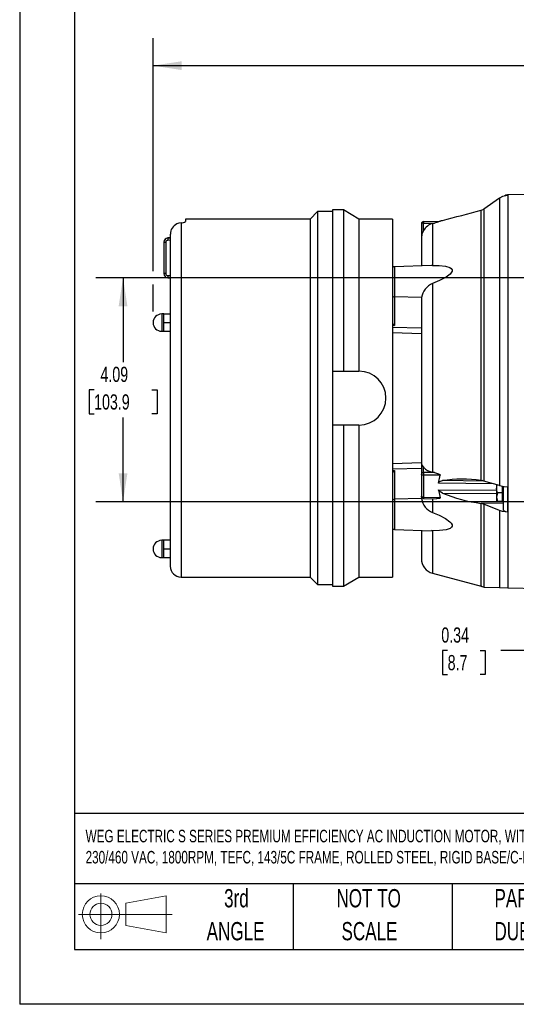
# Model space of a CAD drawing. Header units: inches. Extents: x 0 to 44, y 0 to 34.
# Tile 1 of 21: x 0 to 9.1, y 0 to 18. Entities that reach past the tile are written whole.
import ezdxf

# ---------------------------------------------------------------- set-up
doc = ezdxf.new("R2010")
doc.units = ezdxf.units.IN
doc.header["$LTSCALE"] = 4
doc.header["$MEASUREMENT"] = 0
doc.linetypes.add('CENTERX2', pattern=[0.8, 0.5, -0.1, 0.1, -0.1])
doc.layers.add('DIMENSIONS', color=140, linetype='Continuous', lineweight=25)
doc.layers.add('TEXT', color=140, linetype='Continuous', lineweight=25)
doc.layers.add('SLD-DEFPOINTS', color=7, linetype='Continuous')
doc.styles.add('SLDTEXTSTYLE0', font='TXT', dxfattribs={"width": 0.7})
doc.dimstyles.new('SLDDIMSTYLE0', dxfattribs={"dimtxt": 0.277778, "dimasz": 0.52, "dimexe": 0, "dimexo": 0.0625, "dimgap": 0.069444, "dimtad": 0, "dimtih": 1, "dimtoh": 1, "dimrnd": 1e-09, "dimdsep": 46, "dimtxsty": 'SLDTEXTSTYLE0', "dimsah": 1, "dimcen": 0.09, "dimadec": 0, "dimazin": 2, "dimtfac": 1, "dimtmove": 0, "dimatfit": 0, "dimfxl": 0, "dimfrac": 2, "dimtolj": 1, "dimtzin": 12, "dimarcsym": 0})
doc.dimstyles.new('SLDDIMSTYLE1', dxfattribs={"dimtxt": 0.277778, "dimasz": 0.52, "dimexe": 0, "dimexo": 0.0625, "dimgap": 0.069444, "dimtad": 0, "dimtih": 1, "dimtoh": 1, "dimrnd": 1e-09, "dimzin": 12, "dimdsep": 46, "dimtxsty": 'SLDTEXTSTYLE0', "dimsah": 1, "dimcen": 0.09, "dimadec": 0, "dimazin": 3, "dimtfac": 1, "dimtofl": 0, "dimtmove": 0, "dimatfit": 3, "dimfxl": 0, "dimfrac": 2, "dimtolj": 1, "dimtzin": 12, "dimarcsym": 0})

# ---------------------------------------------------------------- blocks, each defined once
blk = doc.blocks.new('Block11')
at = {"color": 7, "linetype": 'Continuous', "lineweight": 18}
for p, q in [((0.408, 0.836), (0.408, 0)), ((0.863, 0.656), (1.602, 0.792)), ((1.602, 0.792), (1.602, 0.115)), ((0.863, 0.251), (0.863, 0.656)), ((0, 0.454), (1.712, 0.454)), ((0.863, 0.251), (1.602, 0.115))]:
    blk.add_line(p, q, dxfattribs=at)
for radius in [0.339, 0.202]:
    blk.add_circle((0.408, 0.454), radius, dxfattribs=at)
blk = doc.blocks.new('Block12')
at = {"layer": 'SLD-DEFPOINTS'}
blk.add_blockref('Block11', (0, 0), dxfattribs=at)
blk = doc.blocks.new('SW_NOTE_0')
at = {"layer": 'TEXT', "color": 0, "linetype": 'CENTERX2', "lineweight": 18, "char_height": 0.228828, "attachment_point": 1, "style": 'SLDTEXTSTYLE0'}
for s, insert in [('WEG ELECTRIC S SERIES PREMIUM EFFICIENCY AC INDUCTION MOTOR, WITH BRAKE, GENERAL PURPOSE, INVERTER RATED, 1-1/2HP, 3-PH, 208-', (0, 0.295)), ('230/460 VAC, 1800RPM, TEFC, 143/5C FRAME, ROLLED STEEL, RIGID BASE/C-FACE MOUNT, STEARNS 105603100BQF BRAKE ASSEMBLY INCLUDED', (0, -0.091))]:
    blk.add_mtext(s, dxfattribs=dict(at, insert=insert))
blk = doc.blocks.new('SW_NOTE_0_3')
at = {"layer": 'TEXT', "color": 0, "linetype": 'CENTERX2', "lineweight": 18, "char_height": 0.33333, "attachment_point": 1, "style": 'SLDTEXTSTYLE0'}
for s, insert in [('PART DIMENSIONS MAY DIFFER SLIGHTLY', (0, 0.43)), ("DUE TO MANUFACTURER'S VARIANCES", (0, -0.172))]:
    blk.add_mtext(s, dxfattribs=dict(at, insert=insert))
blk = doc.blocks.new('SW_NOTE_0_4')
at = {"layer": 'TEXT', "color": 0, "linetype": 'CENTERX2', "lineweight": 18, "char_height": 0.3333, "attachment_point": 2, "style": 'SLDTEXTSTYLE0'}
for s, insert in [('NOT TO', (0.828, 0.43)), ('SCALE', (0.843, -0.172))]:
    blk.add_mtext(s, dxfattribs=dict(at, insert=insert))
blk = doc.blocks.new('SW_NOTE_0_5')
at = {"layer": 'TEXT', "color": 0, "linetype": 'CENTERX2', "lineweight": 18, "char_height": 0.3333, "attachment_point": 2, "style": 'SLDTEXTSTYLE0'}
for s, insert in [('3rd', (0.365, 0.43)), ('ANGLE', (0.349, -0.172))]:
    blk.add_mtext(s, dxfattribs=dict(at, insert=insert))
blk = doc.blocks.new('_D')
at = {"layer": 'DIMENSIONS'}
for p, q in [((10.006, 7.372), (10.006, 5.964)), ((10.349, 7.372), (10.349, 5.964)), ((7.824, 6.464), (7.731, 6.464)), ((7.731, 6.464), (7.731, 6.022)), ((8.419, 6.464), (8.512, 6.464)), ((8.512, 6.464), (8.512, 6.022)), ((10.006, 6.464), (8.795, 6.464)), ((10.349, 6.464), (11.349, 6.464)), ((7.731, 6.022), (7.824, 6.022)), ((8.512, 6.022), (8.419, 6.022))]:
    blk.add_line(p, q, dxfattribs=at)
for points in [[(10.006, 6.464), (9.486, 6.544), (9.486, 6.384)], [(10.349, 6.464), (10.869, 6.384), (10.869, 6.544)]]:
    blk.add_solid(points, dxfattribs=at)
at = {"layer": 'DIMENSIONS', "char_height": 0.2778, "attachment_point": 1, "style": 'SLDTEXTSTYLE0'}
for s, insert in [('0.34', (7.708, 6.884)), ('8.7', (7.824, 6.38))]:
    blk.add_mtext(s, dxfattribs=dict(at, insert=insert))
blk = doc.blocks.new('_D_4')
at = {"layer": 'DIMENSIONS'}
for p, q in [((2.44, 13.39), (2.44, 17.644)), ((20.678, 13.443), (20.678, 17.644)), ((2.44, 17.144), (10.654, 17.144)), ((11.03, 17.143), (10.937, 17.143)), ((10.937, 17.143), (10.937, 16.701)), ((12.087, 17.143), (12.18, 17.143)), ((12.18, 17.143), (12.18, 16.701)), ((20.678, 17.144), (12.464, 17.144)), ((10.937, 16.701), (11.03, 16.701)), ((12.18, 16.701), (12.087, 16.701)), ((2.44, 12.651), (2.44, 13.15)), ((20.678, 11.789), (20.678, 13.203))]:
    blk.add_line(p, q, dxfattribs=at)
for points in [[(2.44, 17.144), (2.96, 17.064), (2.96, 17.224)], [(20.678, 17.144), (20.158, 17.224), (20.158, 17.064)]]:
    blk.add_solid(points, dxfattribs=at)
at = {"layer": 'DIMENSIONS', "char_height": 0.2778, "attachment_point": 1, "style": 'SLDTEXTSTYLE0'}
for s, insert in [('18.24', (11.03, 17.563)), ('463.3', (11.03, 17.059))]:
    blk.add_mtext(s, dxfattribs=dict(at, insert=insert))
blk = doc.blocks.new('_D_5')
at = {"layer": 'DIMENSIONS'}
for p, q in [((9.583, 13.27), (1.39, 13.27)), ((1.89, 13.27), (1.89, 11.729)), ((1.361, 11.224), (1.268, 11.224)), ((1.268, 11.224), (1.268, 10.783)), ((2.418, 11.224), (2.512, 11.224)), ((2.512, 11.224), (2.512, 10.783)), ((1.268, 10.783), (1.361, 10.783)), ((1.89, 9.18), (1.89, 10.72)), ((2.512, 10.783), (2.418, 10.783)), ((9.566, 9.18), (1.39, 9.18))]:
    blk.add_line(p, q, dxfattribs=at)
for points in [[(1.89, 13.27), (1.81, 12.75), (1.97, 12.75)], [(1.89, 9.18), (1.97, 9.7), (1.81, 9.7)]]:
    blk.add_solid(points, dxfattribs=at)
at = {"layer": 'DIMENSIONS', "char_height": 0.2778, "attachment_point": 1, "style": 'SLDTEXTSTYLE0'}
for s, insert in [('4.09', (1.477, 11.645)), ('103.9', (1.361, 11.141))]:
    blk.add_mtext(s, dxfattribs=dict(at, insert=insert))

msp = doc.modelspace()

# ---------------------------------------------------------------- linework, layer by layer
at = {"color": 7, "linetype": 'Continuous'}
for p in [(0.0004, 34.0004), (44.0004, 0.0004)]:
    msp.add_line(p, (0.0004, 0.0004), dxfattribs=at)
for p, q in [((8.9153, 14.7844), (8.9153, 14.7749)), ((9.2348, 14.7929), (8.9241, 14.7848)), ((8.9241, 14.7848), (8.9241, 7.6071)), ((8.7732, 14.7256), (8.4857, 14.5252)), ((8.7191, 14.691), (8.7191, 14.6902)), ((8.7732, 14.7256), (8.7732, 9.4737)), ((5.4452, 14.4784), (5.3098, 14.343)), ((5.7208, 14.4784), (5.4452, 14.4784)), ((5.4452, 14.4784), (5.4452, 7.6674)), ((5.9176, 14.5079), (5.7208, 14.5079)), ((5.7208, 14.5079), (5.7208, 11.565)), ((6.2033, 14.343), (5.9176, 14.5079)), ((5.9176, 14.5079), (5.9176, 11.565)), ((8.4361, 14.5022), (8.4534, 14.5079)), ((8.4361, 9.5667), (8.4361, 14.5022)), ((8.4534, 14.5079), (8.4857, 14.5252)), ((8.4857, 14.5252), (8.4857, 9.557)), ((2.9514, 14.2741), (2.9514, 7.8028)), ((5.3098, 14.343), (3.0301, 14.343)), ((3.0301, 14.343), (3.0301, 14.2995)), ((5.3098, 14.343), (5.3098, 7.8028)), ((6.8136, 14.343), (6.2033, 14.343)), ((6.2033, 14.343), (6.2033, 11.565)), ((6.8136, 14.343), (6.8136, 7.8028)), ((7.3451, 14.2561), (7.3451, 13.991)), ((7.3838, 14.2955), (7.6855, 14.3008)), ((7.3838, 14.2663), (7.581, 14.2698)), ((7.3838, 14.1322), (7.3838, 14.2663)), ((7.5493, 14.2611), (7.581, 14.2698)), ((7.5493, 14.2611), (7.5493, 13.4956)), ((2.7545, 14.0679), (2.7545, 11.0729)), ((2.6364, 13.9177), (2.6724, 13.9177)), ((2.6364, 13.9177), (2.6364, 13.3462)), ((2.6724, 13.9177), (2.6724, 13.3462)), ((2.7545, 14.0016), (2.7083, 13.9975)), ((2.7083, 13.9959), (2.7545, 13.9994)), ((2.7083, 13.9975), (2.7083, 13.9959)), ((2.7083, 13.9568), (2.7545, 13.9604)), ((7.3451, 13.991), (7.3451, 13.4887)), ((7.5273, 13.4951), (6.8516, 13.4715)), ((7.5493, 13.4956), (7.5273, 13.4943)), ((2.6724, 13.3462), (2.6364, 13.3462)), ((6.8516, 13.4715), (6.8516, 12.9221)), ((2.7545, 13.3035), (2.7083, 13.3071)), ((2.7083, 13.2681), (2.7083, 13.2664)), ((2.7545, 13.2646), (2.7083, 13.2681)), ((2.7083, 13.2664), (2.7545, 13.2624)), ((7.5493, 13.1637), (7.5493, 9.7175)), ((7.346, 12.9099), (6.8516, 12.9221)), ((6.8516, 12.9221), (6.8516, 12.3962)), ((7.346, 12.9099), (7.3451, 12.8939)), ((7.3451, 12.8939), (7.3451, 11.0729)), ((2.6364, 12.6083), (2.597, 12.6083)), ((2.597, 12.6083), (2.597, 12.2934)), ((2.6364, 12.5296), (2.6364, 12.6083)), ((2.6364, 12.6083), (2.7545, 12.6083)), ((2.6364, 12.4509), (2.6364, 12.5296)), ((2.6364, 12.4509), (2.7545, 12.4509)), ((2.6364, 12.3721), (2.6364, 12.4509)), ((2.597, 12.2934), (2.6364, 12.2934)), ((2.6364, 12.2934), (2.6364, 12.3721)), ((2.6364, 12.2934), (2.7545, 12.2934)), ((6.8516, 12.3962), (6.8136, 12.3968)), ((6.8136, 12.3663), (7.3451, 12.3532)), ((6.8136, 12.2724), (7.3451, 12.2539)), ((5.7208, 11.565), (6.2033, 11.565)), ((5.7208, 11.565), (5.7208, 10.5808)), ((2.7545, 11.0729), (2.7545, 7.9997)), ((7.3451, 11.0729), (7.3451, 9.8774)), ((6.2033, 10.5808), (5.7208, 10.5808)), ((5.7208, 10.5808), (5.7208, 7.6379)), ((5.9176, 10.5808), (5.9176, 7.6379)), ((6.2033, 10.5808), (6.2033, 7.8028)), ((7.3451, 9.8919), (6.8136, 9.8734)), ((6.8136, 9.7795), (7.3451, 9.7926)), ((6.8136, 9.749), (6.8516, 9.7496)), ((6.8516, 9.7496), (6.8516, 9.2237)), ((7.3451, 9.8774), (7.3451, 9.6833)), ((7.3838, 9.7111), (7.3838, 9.8093)), ((7.581, 9.7117), (7.3838, 9.7111)), ((7.581, 9.7117), (7.5493, 9.7175)), ((7.3451, 9.6833), (7.3451, 9.2793)), ((7.6855, 9.6644), (7.3838, 9.6636)), ((7.3838, 9.6636), (7.3838, 9.2596)), ((7.6539, 9.521), (7.6855, 9.6644)), ((8.4892, 9.556), (7.7289, 9.5643)), ((8.4361, 9.5667), (8.4534, 9.5643)), ((8.4857, 9.557), (8.4534, 9.5643)), ((8.7732, 9.4737), (8.4857, 9.557)), ((8.6552, 9.5079), (7.6539, 9.521)), ((7.6539, 9.3975), (7.6855, 9.2535)), ((7.6539, 9.3975), (8.7191, 9.3929)), ((8.7191, 9.4923), (8.7191, 9.4174)), ((8.7191, 9.4174), (8.7313, 9.4858)), ((8.7191, 9.4174), (8.7191, 9.2639)), ((8.7328, 9.3406), (8.7191, 9.4174)), ((8.8293, 9.3406), (8.8293, 9.4624)), ((8.8411, 9.46), (8.8411, 9.038)), ((8.9153, 9.4521), (8.9153, 8.9917)), ((7.346, 9.2359), (6.8516, 9.2237)), ((6.8516, 9.2237), (6.8516, 8.6743)), ((7.3451, 9.2724), (7.3451, 9.252)), ((7.346, 9.2359), (7.3451, 9.252)), ((7.3836, 9.24), (7.6176, 9.2352)), ((7.6855, 9.2535), (7.3838, 9.2596)), ((7.5493, 9.2401), (7.5493, 8.9821)), ((7.7289, 9.336), (8.7191, 9.3271)), ((8.7328, 9.3406), (8.7191, 9.2639)), ((8.7191, 9.2639), (8.7328, 9.1871)), ((8.7191, 9.2639), (8.7191, 9.1871)), ((8.7328, 9.1871), (8.7191, 9.1871)), ((8.8293, 9.3406), (8.7328, 9.3406)), ((8.7328, 9.1871), (8.8293, 9.1871)), ((8.8293, 9.1871), (8.8293, 9.3406)), ((8.8293, 9.2127), (8.8411, 9.2127)), ((8.4534, 9.1466), (8.4361, 9.1498)), ((8.4361, 7.6352), (8.4361, 9.1498)), ((8.8411, 9.152), (8.4534, 9.1466)), ((8.4534, 9.1466), (8.4857, 9.1365)), ((8.7732, 9.0194), (8.4857, 9.1365)), ((8.4857, 9.1365), (8.4857, 7.6186)), ((8.7732, 9.0194), (8.7732, 7.6111)), ((6.8516, 8.6743), (7.5273, 8.6507)), ((7.3451, 8.6571), (7.3451, 8.139)), ((7.5493, 8.6503), (7.5273, 8.6515)), ((7.5493, 8.6503), (7.5493, 7.8728)), ((2.6364, 8.4745), (2.597, 8.4745)), ((2.597, 8.4745), (2.597, 8.1595)), ((2.6364, 8.3957), (2.6364, 8.4745)), ((2.7545, 8.4745), (2.6364, 8.4745)), ((2.6364, 8.317), (2.6364, 8.3957)), ((2.6364, 8.317), (2.7545, 8.317)), ((2.6364, 8.2383), (2.6364, 8.317)), ((2.597, 8.1595), (2.6364, 8.1595)), ((2.6364, 8.1595), (2.6364, 8.2383)), ((2.6364, 8.1595), (2.7545, 8.1595)), ((2.9514, 7.8028), (5.3098, 7.8028)), ((5.3098, 7.8028), (5.4452, 7.6674)), ((5.9176, 7.6379), (6.2033, 7.8028)), ((6.2033, 7.8028), (6.8136, 7.8028)), ((7.5493, 7.8728), (8.4361, 7.6352)), ((5.4452, 7.6674), (5.7208, 7.6674)), ((5.7208, 7.6379), (5.9176, 7.6379)), ((8.4857, 7.6186), (8.7732, 7.6111)), ((8.7732, 7.6111), (8.9241, 7.6071)), ((8.9241, 7.6071), (9.5709, 7.5902))]:
    msp.add_line(p, q)
at = {"flags": 128}
for points in [[(8.9153, 14.7749), (8.8253, 14.7542), (8.7732, 14.7256)], [(2.9514, 14.2741), (2.9072, 14.2653), (2.8726, 14.2528)], [(7.6855, 14.3008), (7.6859, 14.3006), (7.6848, 14.3), (7.6819, 14.2989), (7.6741, 14.2964), (7.6429, 14.2871), (7.581, 14.2698)], [(7.3838, 14.1322), (7.355, 14.0639), (7.3451, 13.991)], [(7.5493, 13.4956), (7.6684, 13.4943), (7.782, 13.4818), (7.8645, 13.4562), (7.8894, 13.4389), (7.9043, 13.4149), (7.9048, 13.3932), (7.8959, 13.3707), (7.8686, 13.337), (7.7974, 13.2826), (7.6769, 13.2174), (7.5493, 13.1637)], [(7.3451, 9.8774), (7.355, 9.8474), (7.3838, 9.8093)], [(7.581, 9.7117), (7.6563, 9.691), (7.6705, 9.6841), (7.6784, 9.6787), (7.6834, 9.6736), (7.6853, 9.6703), (7.6859, 9.6672), (7.6855, 9.6644)], [(7.3838, 9.6636), (7.3762, 9.664), (7.3689, 9.6652), (7.3622, 9.667), (7.3564, 9.6695), (7.3516, 9.6724), (7.348, 9.6758), (7.3458, 9.6795), (7.3451, 9.6833)], [(7.6539, 9.521), (7.6571, 9.5304), (7.6662, 9.5404), (7.6904, 9.5534), (7.7289, 9.5643)], [(7.7289, 9.336), (7.6972, 9.3524), (7.6629, 9.379), (7.6564, 9.3889), (7.6539, 9.3975)], [(8.7732, 9.4737), (8.8567, 9.4569), (8.9153, 9.4521)], [(7.3838, 9.2596), (7.3762, 9.2601), (7.3689, 9.2612), (7.3622, 9.2631), (7.3564, 9.2655), (7.3516, 9.2685), (7.348, 9.2719), (7.3458, 9.2755), (7.3451, 9.2793)], [(7.6855, 9.2535), (7.6859, 9.2503), (7.6848, 9.2474), (7.6819, 9.2443), (7.6741, 9.2405), (7.6429, 9.2356), (7.6176, 9.2352)], [(8.9153, 8.9917), (8.8253, 9.0029), (8.7732, 9.0194)], [(8.9153, 8.9917), (8.8896, 8.9949), (8.8673, 9.0031), (8.8509, 9.0153), (8.8422, 9.0302), (8.8411, 9.038)], [(7.5493, 8.9821), (7.6684, 8.9322), (7.782, 8.8728), (7.8645, 8.8128), (7.8894, 8.7851), (7.9043, 8.7549), (7.9048, 8.733), (7.8959, 8.7141), (7.8686, 8.6918), (7.7974, 8.6671), (7.6769, 8.6518), (7.5493, 8.6503)]]:
    msp.add_lwpolyline(points, dxfattribs=at)
for centre, radius, start, end in [((8.9199, 14.7058), 0.0787, 93.31673, 130.95245), ((8.9313, 14.5093), 0.2756, 91.5, 93.31673), ((-5.3524, 66.1227), 53.4304, 284.17168, 284.95526), ((2.9566, 14.069), 0.202, 114.54612, 180.30283), ((2.9599, 14.3824), 0.1086, 265.52235, 310.29818), ((7.3844, 14.2561), 0.0394, 91, 180), ((7.3749, 14.2215), 0.0457, 78.8058, 130.70472), ((7.8704, 14.2809), 0.4868, 178.28281, 181.71719), ((7.6234, 13.9952), 0.2761, 105.56175, 150.23344), ((7.3232, 15.8259), 1.5611, 282.22982, 285.06304), ((2.7152, 13.9191), 0.0787, 95, 180), ((2.7147, 13.9178), 0.0783, 94.72765, 180.05425), ((2.7115, 13.9178), 0.0391, 94.65871, 180.16464), ((2.8477, 13.9763), 0.1408, 172.02972, 187.97028), ((2.7147, 13.3461), 0.0783, 179.94574, 265.27236), ((2.7152, 13.3449), 0.0787, 180, 265), ((2.7115, 13.3461), 0.0391, 179.83579, 265.34085), ((6.853, 13.4321), 0.0394, 92, 180), ((2.8477, 13.2876), 0.1408, 172.02972, 187.97028), ((7.6815, 12.8494), 0.3409, 112.80831, 169.77703), ((6.8476, 12.9566), 0.0347, 191.02808, 276.54647), ((2.597, 12.4509), 0.1575, 90, 180), ((2.597, 12.4509), 0.1575, 180, 270), ((6.9008, 12.4715), 0.09, 194.70488, 236.85499), ((6.2033, 11.0729), 0.4921, 270, 90), ((6.8974, 9.6767), 0.0861, 122.15373, 166.2864), ((7.3793, 9.6765), 0.0349, 82.69985, 168.77449), ((8.9276, 9.6873), 1.544, 179.11834, 180.88166), ((7.5948, 9.9948), 0.281, 221.31899, 260.69171), ((8.0906, 7.235), 2.3572, 81.57191, 98.82785), ((6.8476, 9.1892), 0.0347, 83.45353, 168.97192), ((7.3835, 9.2777), 0.0378, 178.87552, 271.49217), ((7.6815, 9.2964), 0.3409, 190.22297, 247.19169), ((7.7097, 9.2479), 0.3261, 177.94198, 181.40005), ((8.7926, 11.94), 2.8128, 247.77992, 262.71898), ((6.853, 8.7137), 0.0394, 180, 268), ((2.597, 8.317), 0.1575, 90, 180), ((2.597, 8.317), 0.1575, 180, 270), ((7.6207, 8.139), 0.2756, 180, 255), ((2.9514, 7.9997), 0.1969, 180, 270), ((8.3954, 7.4831), 0.1575, 58.50988, 75)]:
    msp.add_arc(centre, radius, start, end)
at = {"layer": 'TEXT'}
for p, q in [((1, 33), (1, 1)), ((43, 3.4844), (1, 3.4844)), ((43, 2.2), (1, 2.2)), ((5, 2.2), (5, 1)), ((7.9073, 2.2), (7.9073, 1)), ((1, 1), (43, 1))]:
    msp.add_line(p, q, dxfattribs=at)

# ---------------------------------------------------------------- block references
at = {"layer": 'SLD-DEFPOINTS'}
msp.add_blockref('Block12', (1.0768, 1.1896), dxfattribs=at)
at = {"layer": 'TEXT', "linetype": 'CENTERX2', "lineweight": 18}
for name, p in [('SW_NOTE_0', (1.2052, 2.8927)), ('SW_NOTE_0_5', (3.598, 1.6749)), ('SW_NOTE_0_4', (5.5523, 1.6749)), ('SW_NOTE_0_3', (8.6802, 1.6749))]:
    msp.add_blockref(name, p, dxfattribs=at)

# ---------------------------------------------------------------- dimensions: what is measured, and where the dimension line sits
at = {"layer": 'DIMENSIONS'}
for base, p1, p2, angle, picture, middle in [((2.4396, 17.1435), (20.6778, 11.5886), (2.4396, 12.4509), 0, '_D_4', (11.5587, 17.1435)), ((1.8898, 9.1798), (9.7833, 13.2701), (9.7662, 9.1798), 90, '_D_5', (1.8898, 11.2249))]:
    dim = msp.add_linear_dim(base=base, p1=p1, p2=p2, angle=angle, dimstyle='SLDDIMSTYLE1', dxfattribs=at)
    dim.commit()
    dim.dimension.update_dxf_attribs({"geometry": picture, "text_midpoint": middle, "dimtype": 160})
dim = msp.add_linear_dim(base=(10.349, 6.4642), p1=(10.0065, 7.5716), p2=(10.349, 7.5716), dimstyle='SLDDIMSTYLE0', dxfattribs=at)
dim.commit()
dim.dimension.update_dxf_attribs({"geometry": '_D', "text_midpoint": (8.1213, 6.4642), "dimtype": 160})

doc.saveas('drawing.dxf')
